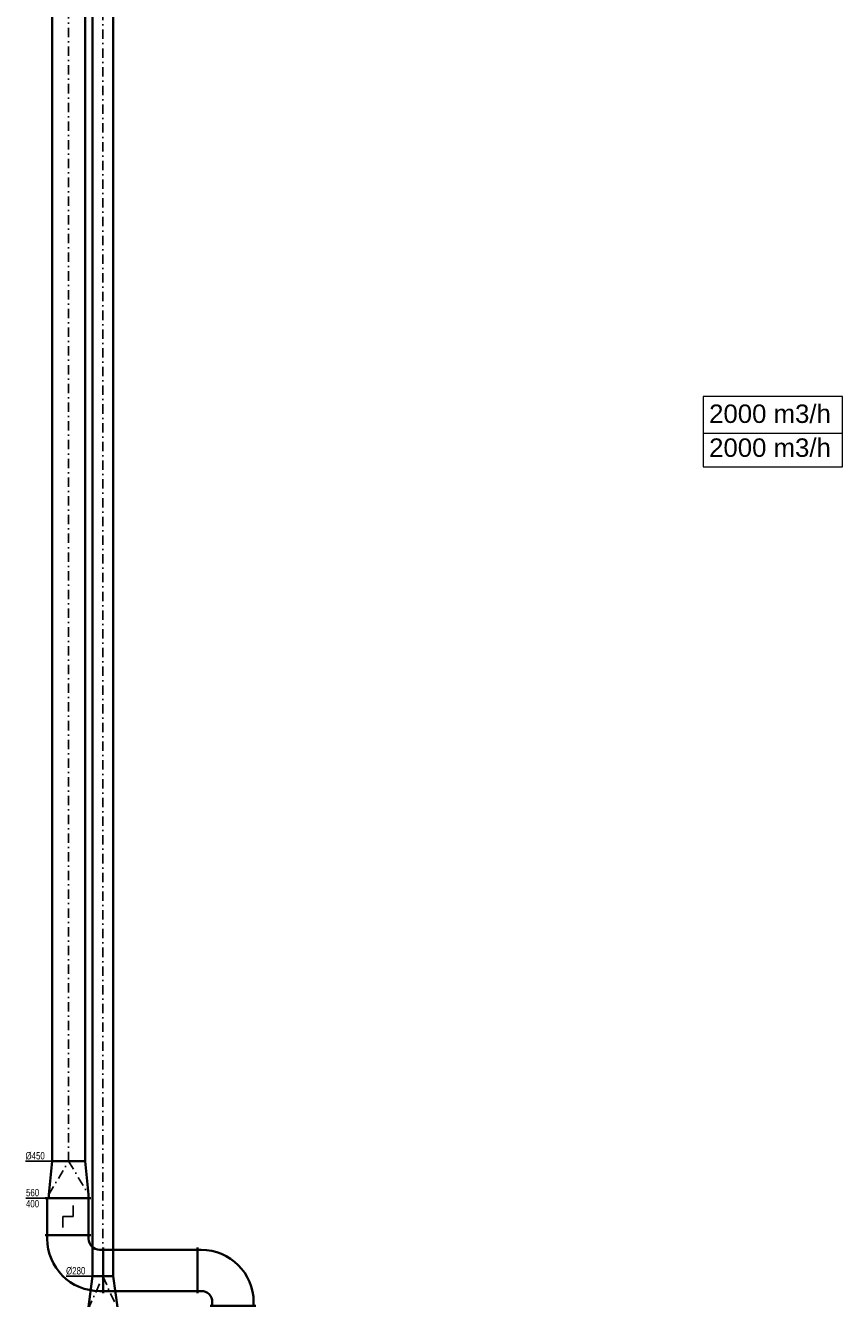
# Model space of a CAD drawing. Header units: millimetres. Extents: x 879679 to 2307614, y -211319 to 627407.
# Tile 8 of 36: x 948565 to 959642, y -166270 to -149004. Entities that reach past the tile are written whole.
import ezdxf
from ezdxf.enums import TextEntityAlignment as Align

# ---------------------------------------------------------------- set-up
doc = ezdxf.new("R2010")
doc.units = ezdxf.units.MM
doc.header["$LTSCALE"] = 10
doc.linetypes.add('DASHDOT', pattern=[25.4, 12.7, -6.35, 0, -6.35])
for name, color, linetype, lineweight in [('Kóty_obecně', 7, 'Continuous', 25), ('Standard', 7, 'Continuous', 25), ('VZT-potrubi', 30, 'Continuous', 35)]:
    doc.layers.add(name, color=color, linetype=linetype, lineweight=lineweight)
doc.layers.add('VZT-potrubi-popis', color=7, linetype='Continuous')
doc.styles.add('Arial_CE', font='arial.ttf')
doc.styles.get("Standard").update_dxf_attribs({"font": 'ic-simplex.shx', "width": 0.8})

# ---------------------------------------------------------------- blocks, each defined once
blk = doc.blocks.new('*U255', base_point=(500, 140))
at = {"color": 0, "linetype": 'ByBlock', "lineweight": -2}
for p, q in [((0, 200), (0, 230)), ((50, 200), (0, 200)), ((0, 200), (0, 200)), ((0, 200), (0, -200)), ((50, 200), (500, 140)), ((500, 140), (500, 140)), ((500, 140), (500, -140)), ((500, 140), (500, 140)), ((500, -140), (50, -200)), ((500, -140), (500, -140)), ((500, -140), (500, -140)), ((50, -200), (0, -200)), ((0, -200), (0, -230)), ((0, -200), (0, -200))]:
    blk.add_line(p, q, dxfattribs=at)
at = {"color": 2, "linetype": 'DASHDOT', "lineweight": 25}
for p, q in [((50, 200), (500, 0)), ((500, 0), (50, -200))]:
    blk.add_line(p, q, dxfattribs=at)
blk = doc.blocks.new('*U264', base_point=(0, 140))
at = {"color": 0, "linetype": 'ByBlock', "lineweight": -2}
for p, q in [((33424.559, 280), (0, 280)), ((33424.559, 0), (33424.559, 280)), ((0, 0), (33424.559, 0))]:
    blk.add_line(p, q, dxfattribs=at)
at = {"color": 2, "linetype": 'DASHDOT', "lineweight": 25}
blk.add_line((0, 140), (33424.559, 140), dxfattribs=at)
blk = doc.blocks.new('*U268', base_point=(500, 225))
at = {"color": 0, "linetype": 'ByBlock', "lineweight": -2}
for p, q in [((0, 270), (0, 300)), ((50, 270), (0, 270)), ((0, 270), (0, 270)), ((0, 270), (0, -270)), ((50, 270), (500, 225)), ((500, 225), (500, 225)), ((500, 225), (500, -225)), ((500, 225), (500, 225)), ((50, -270), (0, -270)), ((0, -270), (0, -300)), ((0, -270), (0, -270)), ((500, -225), (50, -270)), ((500, -225), (500, -225)), ((500, -225), (500, -225))]:
    blk.add_line(p, q, dxfattribs=at)
at = {"color": 2, "linetype": 'DASHDOT', "lineweight": 25}
for p, q in [((50, 270), (500, 0)), ((500, 0), (50, -270))]:
    blk.add_line(p, q, dxfattribs=at)
blk = doc.blocks.new('*U271', base_point=(500, 560))
at = {"color": 0, "linetype": 'ByBlock', "lineweight": -2}
for p, q in [((0, 560), (0, 590)), ((0, 560), (0, 0)), ((500, 560), (0, 560)), ((500, 560), (500, 590)), ((500, 0), (500, 560)), ((0, 0), (0, -30)), ((0, 0), (500, 0)), ((500, 0), (500, -30))]:
    blk.add_line(p, q, dxfattribs=at)
at = {"color": 2, "linetype": 'ByBlock', "lineweight": 25}
for p, q in [((100, 350), (250, 350)), ((250, 210), (400, 210))]:
    blk.add_line(p, q, dxfattribs=at)
blk.add_lwpolyline([(250, 350), (250, 210)], dxfattribs=at)
blk = doc.blocks.new('*U273', base_point=(710, 710))
at = {"color": 0, "linetype": 'ByBlock', "lineweight": -2}
for p, q in [((-50, 710), (-50, 740)), ((0, 710), (-50, 710)), ((-50, 150), (-50, 710)), ((0, 150), (-50, 150)), ((-50, 150), (-50, 120)), ((150, 0), (150, -50)), ((710, 0), (710, -50)), ((120, -50), (740, -50)), ((150, -50), (710, -50))]:
    blk.add_line(p, q, dxfattribs=at)
for radius in [710, 150]:
    blk.add_arc((0, 0), radius, 0, 90, dxfattribs=at)
blk = doc.blocks.new('*U274', base_point=(710, 710))
at = {"color": 0, "linetype": 'ByBlock', "lineweight": -2}
for p, q in [((-50, 710), (-50, 740)), ((0, 710), (-50, 710)), ((-50, 150), (-50, 710)), ((0, 150), (-50, 150)), ((-50, 150), (-50, 120)), ((150, 0), (150, -50)), ((710, 0), (710, -50)), ((120, -50), (740, -50)), ((150, -50), (710, -50))]:
    blk.add_line(p, q, dxfattribs=at)
for radius in [710, 150]:
    blk.add_arc((0, 0), radius, 0, 90, dxfattribs=at)
blk = doc.blocks.new('*U275', base_point=(1277.855, 280))
at = {"color": 0, "linetype": 'ByBlock', "lineweight": -2}
for p, q in [((0, 560), (0, 590)), ((1277.855, 560), (0, 560)), ((0, 560), (0, 0)), ((1277.855, 560), (1277.855, 590)), ((1277.855, 0), (1277.855, 560)), ((0, 0), (0, -30)), ((0, 0), (1277.855, 0)), ((1277.855, 0), (1277.855, -30))]:
    blk.add_line(p, q, dxfattribs=at)
blk = doc.blocks.new('*U276', base_point=(18355.223, 225))
at = {"color": 0, "linetype": 'ByBlock', "lineweight": -2}
for p, q in [((0, 450), (0, 0)), ((18355.223, 450), (0, 450)), ((18355.223, 0), (18355.223, 450)), ((0, 0), (18355.223, 0))]:
    blk.add_line(p, q, dxfattribs=at)
at = {"color": 2, "linetype": 'DASHDOT', "lineweight": 25}
blk.add_line((0, 225), (18355.223, 225), dxfattribs=at)

msp = doc.modelspace()

# ---------------------------------------------------------------- linework, layer by layer
at = {"layer": 'Standard', "color": 0, "linetype": 'Continuous', "lineweight": 13, "ltscale": 1000}
msp.add_line((957753.5, -154533.4), (959642.2, -154533.4), dxfattribs=at)
at = {"layer": 'Standard', "color": 0, "linetype": 'Continuous', "lineweight": 13}
msp.add_lwpolyline([(957753.5, -154991.9), (959642.2, -154991.9), (959642.2, -154036.4), (957753.5, -154036.4), (957753.5, -154991.9)], close=True, dxfattribs=at)
at = {"layer": 'VZT-potrubi-popis', "color": 2}
for p, q in [((948925.4, -164408.5), (948565.4, -164408.5)), ((948860.4, -164908.5), (948572.4, -164908.5)), ((949475.4, -165968.5), (949115.4, -165968.5))]:
    msp.add_line(p, q, dxfattribs=at)

# ---------------------------------------------------------------- block references
at = {"layer": 'VZT-potrubi', "color": 170}
for name, p, rotation in [('*U264', (949615.4, -132544), 270), ('*U255', (949475.4, -165968.5), 90)]:
    msp.add_blockref(name, p, dxfattribs=dict(at, rotation=rotation))
at = {"layer": 'VZT-potrubi', "color": 10}
for name, p, rotation in [('*U276', (949150.4, -146053.3), 90), ('*U268', (948925.4, -164408.5), 90), ('*U271', (949420.4, -165408.5), 270), ('*U274', (948860.4, -166168.5), 180)]:
    msp.add_blockref(name, p, dxfattribs=dict(at, rotation=rotation))
for name, p in [('*U275', (950898.3, -165888.5)), ('*U273', (951658.3, -165608.5))]:
    msp.add_blockref(name, p, dxfattribs=at)

# ---------------------------------------------------------------- texts
at = {"layer": 'Kóty_obecně', "color": 0, "linetype": 'Continuous', "lineweight": 13, "char_height": 250, "width": 1783.333, "attachment_point": 7, "style": 'Arial_CE'}
for insert in [(957833.8, -154398.4), (957833.8, -154858.4)]:
    msp.add_mtext('{\\fArial CE|i0|b0;\\H250.000000;\\W1.000000;\\C7;2000 m3/h}\\P', dxfattribs=dict(at, insert=insert))
at = {"layer": 'VZT-potrubi-popis', "color": 3, "width": 0.8}
for s, p in [('%%c450', (948565.4, -164383.5)), ('560', (948572.4, -164883.5)), ('%%c280', (949115.4, -165943.5))]:
    msp.add_text(s, height=100, dxfattribs=at).set_placement(p)
msp.add_text('400', height=100, dxfattribs=at).set_placement((948572.4, -164933.5), align=Align.TOP_LEFT)

doc.saveas('drawing.dxf')
